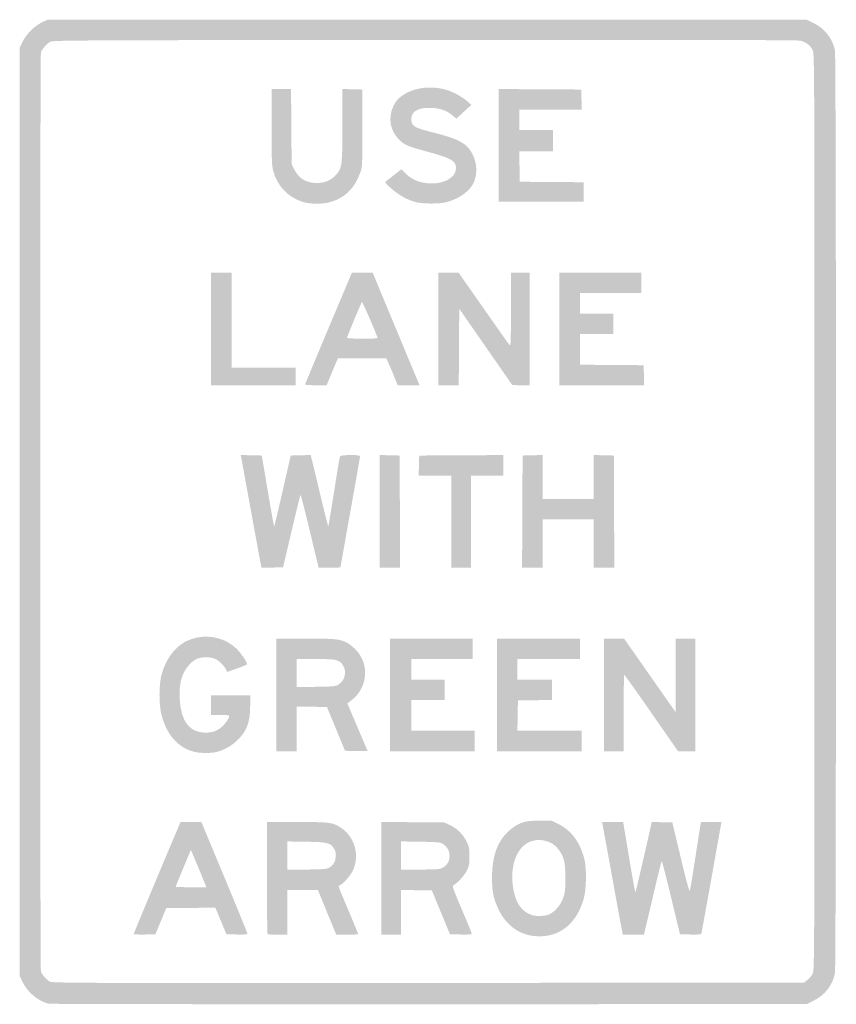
# Model space of a CAD drawing. Header units: inches. Extents: x -14.9 to 14.9, y -18 to 18.
import ezdxf

# ---------------------------------------------------------------- set-up
doc = ezdxf.new("R2010")
doc.units = ezdxf.units.IN
doc.header["$MEASUREMENT"] = 0

msp = doc.modelspace()

# ---------------------------------------------------------------- hatches: boundary and pattern name
h = msp.add_hatch(color=7)
edge = h.paths.add_edge_path()
edge.add_spline(control_points=[(-13.849, -17.968), (-14.225, -17.877), (-14.614, -17.554), (-14.794, -17.185)], knot_values=[0, 0, 0, 0, 1, 1, 1, 1], degree=3, periodic=0)
edge.add_line((-14.794, -17.185), (-14.904, -16.962))
edge.add_line((-14.904, -16.962), (-14.904, 0))
edge.add_line((-14.904, 0), (-14.904, 16.962))
edge.add_line((-14.904, 16.962), (-14.794, 17.185))
edge.add_spline(control_points=[(-14.794, 17.185), (-14.659, 17.461), (-14.354, 17.762), (-14.079, 17.891)], knot_values=[0, 0, 0, 0, 1, 1, 1, 1], degree=3, periodic=0)
edge.add_line((-14.079, 17.891), (-13.883, 17.983))
edge.add_line((-13.883, 17.983), (-0.015, 17.983))
edge.add_line((-0.015, 17.983), (13.852, 17.983))
edge.add_line((13.852, 17.983), (14.112, 17.855))
edge.add_spline(control_points=[(14.112, 17.855), (14.521, 17.652), (14.804, 17.285), (14.886, 16.847), (14.934, 16.592), (14.934, -16.592), (14.886, -16.847), (14.804, -17.285), (14.521, -17.652), (14.112, -17.855)], knot_values=[0, 0, 0, 0, 1, 1, 1, 2, 2, 2, 3, 3, 3, 3], degree=3, periodic=0)
edge.add_line((14.112, -17.855), (13.852, -17.983))
edge.add_line((13.852, -17.983), (0.053, -17.988))
edge.add_spline(control_points=[(0.053, -17.988), (-7.537, -17.991), (-13.793, -17.982), (-13.849, -17.968)], knot_values=[0, 0, 0, 0, 1, 1, 1, 1], degree=3, periodic=0)
edge = h.paths.add_edge_path(flags=0)
edge.add_spline(control_points=[(13.881, -17.102), (13.951, -17.048), (14.038, -16.941), (14.073, -16.864), (14.135, -16.728), (14.137, -16.261), (14.137, 0), (14.137, 16.261), (14.135, 16.728), (14.073, 16.864), (13.992, 17.043), (13.822, 17.172), (13.609, 17.217), (13.492, 17.242), (9.248, 17.25), (-0.119, 17.244), (-12.803, 17.235), (-13.685, 17.231), (-13.784, 17.177), (-13.92, 17.102), (-14.096, 16.902), (-14.129, 16.783), (-14.163, 16.663), (-14.163, -16.661), (-14.129, -16.781), (-14.097, -16.897), (-13.949, -17.073), (-13.816, -17.154), (-13.716, -17.215), (-13.31, -17.217), (0.02, -17.209)], knot_values=[0, 0, 0, 0, 1, 1, 1, 2, 2, 2, 3, 3, 3, 4, 4, 4, 5, 5, 5, 6, 6, 6, 7, 7, 7, 8, 8, 8, 9, 9, 9, 10, 10, 10, 10], degree=3, periodic=0)
edge.add_line((0.02, -17.209), (13.752, -17.2))
edge.add_line((13.752, -17.2), (13.881, -17.102))
h = msp.add_hatch(color=7)
edge = h.paths.add_edge_path()
edge.add_spline(control_points=[(-0.422, 11.317), (-0.689, 11.389), (-0.883, 11.481), (-1.118, 11.651), (-1.329, 11.802), (-1.573, 12.034), (-1.546, 12.057), (-1.538, 12.064), (-1.402, 12.17), (-1.245, 12.294)], knot_values=[0, 0, 0, 0, 1, 1, 1, 2, 2, 2, 3, 3, 3, 3], degree=3, periodic=0)
edge.add_line((-1.245, 12.294), (-0.959, 12.518))
edge.add_line((-0.959, 12.518), (-0.805, 12.366))
edge.add_spline(control_points=[(-0.805, 12.366), (-0.608, 12.171), (-0.366, 12.055), (-0.074, 12.014), (0.52, 11.931), (1.038, 12.184), (1.038, 12.556), (1.038, 12.825), (0.878, 12.919), (0.031, 13.15), (-0.714, 13.354), (-0.805, 13.39), (-0.988, 13.551), (-1.371, 13.888), (-1.467, 14.395), (-1.235, 14.86), (-0.969, 15.391), (-0.12, 15.645), (0.664, 15.426), (0.912, 15.357), (1.257, 15.171), (1.446, 15.005)], knot_values=[0, 0, 0, 0, 1, 1, 1, 2, 2, 2, 3, 3, 3, 4, 4, 4, 5, 5, 5, 6, 6, 6, 7, 7, 7, 7], degree=3, periodic=0)
edge.add_line((1.446, 15.005), (1.599, 14.871))
edge.add_line((1.599, 14.871), (1.327, 14.62))
edge.add_line((1.327, 14.62), (1.055, 14.368))
edge.add_line((1.055, 14.368), (0.916, 14.482))
edge.add_spline(control_points=[(0.916, 14.482), (0.7, 14.659), (0.484, 14.74), (0.173, 14.759), (-0.325, 14.789), (-0.595, 14.646), (-0.595, 14.351), (-0.595, 14.103), (-0.493, 14.037), (0.122, 13.883), (1.093, 13.641), (1.395, 13.489), (1.606, 13.137), (1.805, 12.805), (1.836, 12.342), (1.681, 12.021), (1.527, 11.704), (1.143, 11.432), (0.682, 11.315), (0.425, 11.249), (-0.175, 11.25), (-0.422, 11.317)], knot_values=[0, 0, 0, 0, 1, 1, 1, 2, 2, 2, 3, 3, 3, 4, 4, 4, 5, 5, 5, 6, 6, 6, 7, 7, 7, 7], degree=3, periodic=0)
h = msp.add_hatch(color=7)
edge = h.paths.add_edge_path()
edge.add_spline(control_points=[(-4.614, 11.344), (-5.126, 11.524), (-5.49, 11.917), (-5.637, 12.449), (-5.693, 12.65), (-5.699, 12.821), (-5.699, 14.061)], knot_values=[0, 0, 0, 0, 1, 1, 1, 2, 2, 2, 2], degree=3, periodic=0)
edge.add_line((-5.699, 14.061), (-5.699, 15.448))
edge.add_line((-5.699, 15.448), (-5.344, 15.448))
edge.add_line((-5.344, 15.448), (-4.989, 15.448))
edge.add_line((-4.989, 15.448), (-4.978, 14.078))
edge.add_line((-4.978, 14.078), (-4.968, 12.709))
edge.add_line((-4.968, 12.709), (-4.872, 12.514))
edge.add_spline(control_points=[(-4.872, 12.514), (-4.697, 12.158), (-4.387, 11.989), (-3.962, 12.019), (-3.692, 12.039), (-3.484, 12.143), (-3.319, 12.343), (-3.124, 12.579), (-3.113, 12.67), (-3.113, 14.128)], knot_values=[0, 0, 0, 0, 1, 1, 1, 2, 2, 2, 3, 3, 3, 3], degree=3, periodic=0)
edge.add_line((-3.113, 14.128), (-3.113, 15.45))
edge.add_line((-3.113, 15.45), (-2.748, 15.441))
edge.add_line((-2.748, 15.441), (-2.382, 15.431))
edge.add_line((-2.382, 15.431), (-2.382, 14.019))
edge.add_spline(control_points=[(-2.382, 14.019), (-2.383, 12.629), (-2.384, 12.603), (-2.462, 12.387), (-2.66, 11.835), (-3.007, 11.487), (-3.517, 11.33), (-3.832, 11.232), (-4.316, 11.238), (-4.614, 11.344)], knot_values=[0, 0, 0, 0, 1, 1, 1, 2, 2, 2, 3, 3, 3, 3], degree=3, periodic=0)
for points in [[(2.603, 13.39), (2.603, 15.449), (4.109, 15.44), (5.614, 15.431), (5.624, 15.065), (5.634, 14.699), (4.493, 14.699), (3.352, 14.699), (3.352, 14.325), (3.352, 13.951), (3.964, 13.951), (4.577, 13.951), (4.577, 13.56), (4.577, 13.168), (3.963, 13.168), (3.35, 13.168), (3.359, 12.615), (3.369, 12.062), (4.534, 12.053), (5.699, 12.044), (5.699, 11.688), (5.699, 11.331), (4.151, 11.331), (2.603, 11.331), (2.603, 13.39)], [(-7.911, 6.686), (-7.911, 8.745), (-7.537, 8.745), (-7.163, 8.745), (-7.163, 7.009), (-7.163, 5.274), (-5.989, 5.274), (-4.815, 5.274), (-4.815, 4.951), (-4.815, 4.628), (-6.363, 4.628), (-7.911, 4.628), (-7.911, 6.686)], [(4.815, 6.686), (4.815, 8.745), (6.312, 8.745), (7.809, 8.745), (7.809, 8.371), (7.809, 7.996), (6.686, 7.996), (5.563, 7.996), (5.563, 7.622), (5.563, 7.248), (6.176, 7.248), (6.788, 7.248), (6.788, 6.873), (6.788, 6.499), (6.176, 6.499), (5.563, 6.499), (5.563, 5.938), (5.563, 5.377), (6.729, 5.368), (7.894, 5.359), (7.904, 4.993), (7.913, 4.628), (6.364, 4.628), (4.815, 4.628), (4.815, 6.686)], [(-1.752, 0.018), (-1.752, 2.078), (-1.387, 2.068), (-1.021, 2.059), (-1.012, 0.009), (-1.003, -2.042), (-1.378, -2.042), (-1.752, -2.042), (-1.752, 0.018)], [(0.868, -0.357), (0.868, 1.327), (0.271, 1.327), (-0.326, 1.327), (-0.316, 1.693), (-0.306, 2.059), (1.233, 2.067), (2.773, 2.076), (2.773, 1.702), (2.773, 1.327), (2.178, 1.327), (1.582, 1.327), (1.582, -0.357), (1.582, -2.042), (1.225, -2.042), (0.868, -2.042), (0.868, -0.357)], [(3.462, 0.009), (3.471, 2.059), (3.836, 2.068), (4.202, 2.078), (4.202, 1.277), (4.202, 0.476), (5.138, 0.476), (6.074, 0.476), (6.074, 1.277), (6.074, 2.078), (6.44, 2.068), (6.805, 2.059), (6.814, 0.009), (6.823, -2.042), (6.448, -2.042), (6.074, -2.042), (6.074, -1.157), (6.074, -0.272), (5.138, -0.272), (4.202, -0.272), (4.202, -1.157), (4.202, -2.042), (3.828, -2.042), (3.453, -2.042), (3.462, 0.009)], [(-1.378, -6.686), (-1.378, -4.628), (0.136, -4.628), (1.65, -4.628), (1.65, -5.002), (1.65, -5.376), (0.527, -5.376), (-0.595, -5.376), (-0.595, -5.75), (-0.595, -6.125), (0.017, -6.125), (0.629, -6.125), (0.629, -6.499), (0.629, -6.873), (0.017, -6.873), (-0.595, -6.873), (-0.595, -7.435), (-0.595, -7.996), (0.561, -7.996), (1.718, -7.996), (1.718, -8.371), (1.718, -8.745), (0.17, -8.745), (-1.378, -8.745), (-1.378, -6.686)], [(2.535, -6.686), (2.535, -4.628), (4.049, -4.628), (5.563, -4.628), (5.563, -5.002), (5.563, -5.376), (4.423, -5.376), (3.284, -5.376), (3.284, -5.75), (3.284, -6.125), (3.913, -6.125), (4.543, -6.125), (4.543, -6.498), (4.543, -6.872), (3.922, -6.881), (3.301, -6.89), (3.291, -7.443), (3.282, -7.996), (4.457, -7.996), (5.631, -7.996), (5.631, -8.371), (5.631, -8.745), (4.083, -8.745), (2.535, -8.745), (2.535, -6.686)]]:
    msp.add_hatch(color=7).paths.add_polyline_path(points)
h = msp.add_hatch(color=7)
edge = h.paths.add_edge_path()
edge.add_spline(control_points=[(-4.475, 4.653), (-4.475, 4.667), (-4.09, 5.594), (-3.62, 6.712)], knot_values=[0, 0, 0, 0, 1, 1, 1, 1], degree=3, periodic=0)
edge.add_line((-3.62, 6.712), (-2.764, 8.745))
edge.add_line((-2.764, 8.745), (-2.386, 8.744))
edge.add_line((-2.386, 8.744), (-2.008, 8.743))
edge.add_line((-2.008, 8.743), (-1.276, 6.985))
edge.add_spline(control_points=[(-1.276, 6.985), (-0.874, 6.018), (-0.488, 5.092), (-0.419, 4.927)], knot_values=[0, 0, 0, 0, 1, 1, 1, 1], degree=3, periodic=0)
edge.add_line((-0.419, 4.927), (-0.294, 4.628))
edge.add_line((-0.294, 4.628), (-0.693, 4.628))
edge.add_line((-0.693, 4.628), (-1.092, 4.628))
edge.add_line((-1.092, 4.628), (-1.241, 4.993))
edge.add_spline(control_points=[(-1.241, 4.993), (-1.322, 5.195), (-1.418, 5.417), (-1.452, 5.487)], knot_values=[0, 0, 0, 0, 1, 1, 1, 1], degree=3, periodic=0)
edge.add_line((-1.452, 5.487), (-1.516, 5.614))
edge.add_line((-1.516, 5.614), (-2.396, 5.614))
edge.add_line((-2.396, 5.614), (-3.277, 5.614))
edge.add_line((-3.277, 5.614), (-3.43, 5.249))
edge.add_spline(control_points=[(-3.43, 5.249), (-3.514, 5.047), (-3.606, 4.825), (-3.636, 4.755)], knot_values=[0, 0, 0, 0, 1, 1, 1, 1], degree=3, periodic=0)
edge.add_line((-3.636, 4.755), (-3.688, 4.628))
edge.add_line((-3.688, 4.628), (-4.081, 4.628))
edge.add_spline(control_points=[(-4.081, 4.628), (-4.298, 4.628), (-4.475, 4.639), (-4.475, 4.653)], knot_values=[0, 0, 0, 0, 1, 1, 1, 1], degree=3, periodic=0)
edge = h.paths.add_edge_path(flags=0)
edge.add_spline(control_points=[(-1.829, 6.371), (-2.014, 6.851), (-2.382, 7.686), (-2.401, 7.666), (-2.432, 7.633), (-2.943, 6.4), (-2.943, 6.359), (-2.943, 6.342), (-2.689, 6.329), (-2.378, 6.329), (-1.94, 6.329), (-1.817, 6.338), (-1.829, 6.371)], knot_values=[0, 0, 0, 0, 1, 1, 1, 2, 2, 2, 3, 3, 3, 4, 4, 4, 4], degree=3, periodic=0)
h = msp.add_hatch(color=7)
edge = h.paths.add_edge_path()
edge.add_line((0.391, 6.686), (0.391, 8.745))
edge.add_line((0.391, 8.745), (0.761, 8.745))
edge.add_line((0.761, 8.745), (1.13, 8.745))
edge.add_line((1.13, 8.745), (2.023, 7.469))
edge.add_spline(control_points=[(2.023, 7.469), (2.514, 6.767), (2.944, 6.158), (2.979, 6.116), (3.042, 6.041), (3.043, 6.066), (3.044, 7.392)], knot_values=[0, 0, 0, 0, 1, 1, 1, 2, 2, 2, 2], degree=3, periodic=0)
edge.add_line((3.044, 7.392), (3.045, 8.745))
edge.add_line((3.045, 8.745), (3.386, 8.745))
edge.add_line((3.386, 8.745), (3.726, 8.745))
edge.add_line((3.726, 8.745), (3.726, 6.686))
edge.add_line((3.726, 6.686), (3.726, 4.628))
edge.add_line((3.726, 4.628), (3.411, 4.629))
edge.add_line((3.411, 4.629), (3.096, 4.631))
edge.add_line((3.096, 4.631), (2.127, 6.026))
edge.add_line((2.127, 6.026), (1.157, 7.421))
edge.add_line((1.157, 7.421), (1.148, 6.024))
edge.add_line((1.148, 6.024), (1.139, 4.628))
edge.add_line((1.139, 4.628), (0.765, 4.628))
edge.add_line((0.765, 4.628), (0.391, 4.628))
edge.add_line((0.391, 4.628), (0.391, 6.686))
h = msp.add_hatch(color=7)
edge = h.paths.add_edge_path()
edge.add_spline(control_points=[(-6.104, -1.864), (-6.124, -1.765), (-6.286, -0.88), (-6.465, 0.102), (-6.644, 1.085), (-6.798, 1.931), (-6.809, 1.983)], knot_values=[0, 0, 0, 0, 1, 1, 1, 2, 2, 2, 2], degree=3, periodic=0)
edge.add_line((-6.809, 1.983), (-6.828, 2.078))
edge.add_line((-6.828, 2.078), (-6.442, 2.068))
edge.add_line((-6.442, 2.068), (-6.057, 2.059))
edge.add_line((-6.057, 2.059), (-5.838, 0.757))
edge.add_spline(control_points=[(-5.838, 0.757), (-5.718, 0.041), (-5.613, -0.537), (-5.604, -0.528), (-5.595, -0.52), (-5.456, 0.066), (-5.294, 0.773)], knot_values=[0, 0, 0, 0, 1, 1, 1, 2, 2, 2, 2], degree=3, periodic=0)
edge.add_line((-5.294, 0.773), (-5.001, 2.059))
edge.add_line((-5.001, 2.059), (-4.637, 2.068))
edge.add_line((-4.637, 2.068), (-4.274, 2.078))
edge.add_line((-4.274, 2.078), (-4.243, 1.966))
edge.add_spline(control_points=[(-4.243, 1.966), (-4.226, 1.905), (-4.084, 1.316), (-3.928, 0.657), (-3.771, -0.002), (-3.636, -0.534), (-3.629, -0.526), (-3.621, -0.519), (-3.526, 0.048), (-3.418, 0.733), (-3.309, 1.418), (-3.212, 2.001), (-3.202, 2.027), (-3.177, 2.092), (-2.467, 2.099), (-2.467, 2.034), (-2.467, 2.012), (-2.628, 1.095), (-2.824, -0.002), (-3.021, -1.099), (-3.181, -2.007), (-3.181, -2.019), (-3.181, -2.031), (-3.361, -2.041), (-3.581, -2.041)], knot_values=[0, 0, 0, 0, 1, 1, 1, 2, 2, 2, 3, 3, 3, 4, 4, 4, 5, 5, 5, 6, 6, 6, 7, 7, 7, 8, 8, 8, 8], degree=3, periodic=0)
edge.add_line((-3.581, -2.041), (-3.981, -2.041))
edge.add_line((-3.981, -2.041), (-4.303, -0.699))
edge.add_spline(control_points=[(-4.303, -0.699), (-4.48, 0.04), (-4.633, 0.636), (-4.643, 0.626), (-4.653, 0.615), (-4.801, 0.015), (-4.971, -0.709)], knot_values=[0, 0, 0, 0, 1, 1, 1, 2, 2, 2, 2], degree=3, periodic=0)
edge.add_line((-4.971, -0.709), (-5.281, -2.025))
edge.add_line((-5.281, -2.025), (-5.675, -2.034))
edge.add_line((-5.675, -2.034), (-6.068, -2.044))
edge.add_line((-6.068, -2.044), (-6.104, -1.864))
h = msp.add_hatch(color=7)
edge = h.paths.add_edge_path()
edge.add_spline(control_points=[(-8.554, -8.759), (-9.123, -8.606), (-9.527, -8.145), (-9.719, -7.429), (-9.821, -7.051), (-9.821, -6.322), (-9.72, -5.944), (-9.577, -5.413), (-9.256, -4.961), (-8.877, -4.756), (-8.269, -4.428), (-7.51, -4.516), (-7.01, -4.973), (-6.81, -5.156), (-6.557, -5.534), (-6.606, -5.579), (-6.622, -5.594), (-6.79, -5.66), (-6.98, -5.727)], knot_values=[0, 0, 0, 0, 1, 1, 1, 2, 2, 2, 3, 3, 3, 4, 4, 4, 5, 5, 5, 6, 6, 6, 6], degree=3, periodic=0)
edge.add_line((-6.98, -5.727), (-7.324, -5.848))
edge.add_line((-7.324, -5.848), (-7.36, -5.769))
edge.add_spline(control_points=[(-7.36, -5.769), (-7.423, -5.629), (-7.618, -5.435), (-7.758, -5.372), (-7.938, -5.29), (-8.259, -5.29), (-8.439, -5.372), (-8.513, -5.406), (-8.631, -5.497), (-8.701, -5.573), (-8.976, -5.879), (-9.085, -6.254), (-9.058, -6.805), (-9.016, -7.647), (-8.703, -8.064), (-8.113, -8.064), (-7.844, -8.064), (-7.688, -8.006), (-7.5, -7.836), (-7.359, -7.709), (-7.216, -7.477), (-7.255, -7.439), (-7.266, -7.427), (-7.419, -7.418), (-7.594, -7.418)], knot_values=[0, 0, 0, 0, 1, 1, 1, 2, 2, 2, 3, 3, 3, 4, 4, 4, 5, 5, 5, 6, 6, 6, 7, 7, 7, 8, 8, 8, 8], degree=3, periodic=0)
edge.add_line((-7.594, -7.418), (-7.911, -7.418))
edge.add_line((-7.911, -7.418), (-7.911, -7.06))
edge.add_line((-7.911, -7.06), (-7.911, -6.703))
edge.add_line((-7.911, -6.703), (-7.197, -6.703))
edge.add_line((-7.197, -6.703), (-6.482, -6.703))
edge.add_line((-6.482, -6.703), (-6.482, -7.091))
edge.add_spline(control_points=[(-6.482, -7.091), (-6.482, -7.689), (-6.609, -8.021), (-6.966, -8.359), (-7.169, -8.551), (-7.428, -8.696), (-7.69, -8.767), (-7.91, -8.825), (-8.321, -8.822), (-8.554, -8.759)], knot_values=[0, 0, 0, 0, 1, 1, 1, 2, 2, 2, 3, 3, 3, 3], degree=3, periodic=0)
h = msp.add_hatch(color=7)
edge = h.paths.add_edge_path()
edge.add_line((-5.529, -6.686), (-5.529, -4.628))
edge.add_line((-5.529, -4.628), (-4.466, -4.628))
edge.add_spline(control_points=[(-4.466, -4.628), (-3.319, -4.628), (-3.179, -4.645), (-2.896, -4.811), (-2.814, -4.859), (-2.677, -4.976), (-2.592, -5.071), (-2.104, -5.614), (-2.205, -6.467), (-2.809, -6.905)], knot_values=[0, 0, 0, 0, 1, 1, 1, 2, 2, 2, 3, 3, 3, 3], degree=3, periodic=0)
edge.add_line((-2.809, -6.905), (-2.933, -6.995))
edge.add_line((-2.933, -6.995), (-2.564, -7.861))
edge.add_spline(control_points=[(-2.564, -7.861), (-2.361, -8.338), (-2.195, -8.732), (-2.195, -8.737), (-2.195, -8.743), (-2.38, -8.743), (-2.606, -8.737)], knot_values=[0, 0, 0, 0, 1, 1, 1, 2, 2, 2, 2], degree=3, periodic=0)
edge.add_line((-2.606, -8.737), (-3.017, -8.728))
edge.add_line((-3.017, -8.728), (-3.347, -7.928))
edge.add_line((-3.347, -7.928), (-3.676, -7.129))
edge.add_line((-3.676, -7.129), (-4.228, -7.119))
edge.add_line((-4.228, -7.119), (-4.781, -7.11))
edge.add_line((-4.781, -7.11), (-4.781, -7.927))
edge.add_line((-4.781, -7.927), (-4.781, -8.745))
edge.add_line((-4.781, -8.745), (-5.155, -8.745))
edge.add_line((-5.155, -8.745), (-5.529, -8.745))
edge.add_line((-5.529, -8.745), (-5.529, -6.686))
edge = h.paths.add_edge_path(flags=0)
edge.add_spline(control_points=[(-3.245, -6.303), (-3.012, -6.158), (-2.942, -5.804), (-3.102, -5.588), (-3.246, -5.396), (-3.339, -5.376), (-4.091, -5.376)], knot_values=[0, 0, 0, 0, 1, 1, 1, 2, 2, 2, 2], degree=3, periodic=0)
edge.add_line((-4.091, -5.376), (-4.781, -5.376))
edge.add_line((-4.781, -5.376), (-4.781, -5.889))
edge.add_line((-4.781, -5.889), (-4.781, -6.402))
edge.add_line((-4.781, -6.402), (-4.075, -6.391))
edge.add_spline(control_points=[(-4.075, -6.391), (-3.41, -6.381), (-3.361, -6.375), (-3.245, -6.303)], knot_values=[0, 0, 0, 0, 1, 1, 1, 1], degree=3, periodic=0)
h = msp.add_hatch(color=7)
edge = h.paths.add_edge_path()
edge.add_line((6.448, -6.686), (6.448, -4.628))
edge.add_line((6.448, -4.628), (6.814, -4.628))
edge.add_line((6.814, -4.628), (7.18, -4.629))
edge.add_line((7.18, -4.629), (8.124, -5.977))
edge.add_line((8.124, -5.977), (9.068, -7.324))
edge.add_line((9.068, -7.324), (9.068, -5.976))
edge.add_line((9.068, -5.976), (9.068, -4.628))
edge.add_line((9.068, -4.628), (9.425, -4.628))
edge.add_line((9.425, -4.628), (9.783, -4.628))
edge.add_line((9.783, -4.628), (9.783, -6.686))
edge.add_line((9.783, -6.686), (9.783, -8.745))
edge.add_line((9.783, -8.745), (9.467, -8.745))
edge.add_line((9.467, -8.745), (9.151, -8.745))
edge.add_line((9.151, -8.745), (8.182, -7.351))
edge.add_spline(control_points=[(8.182, -7.351), (7.65, -6.584), (7.202, -5.956), (7.188, -5.956), (7.174, -5.955), (7.163, -6.582), (7.163, -7.35)], knot_values=[0, 0, 0, 0, 1, 1, 1, 2, 2, 2, 2], degree=3, periodic=0)
edge.add_line((7.163, -7.35), (7.163, -8.745))
edge.add_line((7.163, -8.745), (6.805, -8.745))
edge.add_line((6.805, -8.745), (6.448, -8.745))
edge.add_line((6.448, -8.745), (6.448, -6.686))
h = msp.add_hatch(color=7)
edge = h.paths.add_edge_path()
edge.add_spline(control_points=[(-10.735, -15.418), (-10.735, -15.392), (-9.473, -12.371), (-9.102, -11.509)], knot_values=[0, 0, 0, 0, 1, 1, 1, 1], degree=3, periodic=0)
edge.add_line((-9.102, -11.509), (-9.026, -11.331))
edge.add_line((-9.026, -11.331), (-8.646, -11.331))
edge.add_line((-8.646, -11.331), (-8.265, -11.331))
edge.add_line((-8.265, -11.331), (-7.425, -13.348))
edge.add_spline(control_points=[(-7.425, -13.348), (-6.962, -14.458), (-6.584, -15.385), (-6.584, -15.408), (-6.584, -15.44), (-6.681, -15.448), (-6.967, -15.441)], knot_values=[0, 0, 0, 0, 1, 1, 1, 2, 2, 2, 2], degree=3, periodic=0)
edge.add_line((-6.967, -15.441), (-7.349, -15.431))
edge.add_line((-7.349, -15.431), (-7.552, -14.946))
edge.add_line((-7.552, -14.946), (-7.756, -14.46))
edge.add_line((-7.756, -14.46), (-8.653, -14.469))
edge.add_line((-8.653, -14.469), (-9.549, -14.478))
edge.add_line((-9.549, -14.478), (-9.747, -14.955))
edge.add_line((-9.747, -14.955), (-9.945, -15.431))
edge.add_line((-9.945, -15.431), (-10.34, -15.441))
edge.add_spline(control_points=[(-10.34, -15.441), (-10.577, -15.446), (-10.735, -15.437), (-10.735, -15.418)], knot_values=[0, 0, 0, 0, 1, 1, 1, 1], degree=3, periodic=0)
edge = h.paths.add_edge_path(flags=0)
edge.add_spline(control_points=[(-8.112, -13.636), (-8.139, -13.567), (-8.48, -12.746), (-8.601, -12.46)], knot_values=[0, 0, 0, 0, 1, 1, 1, 1], degree=3, periodic=0)
edge.add_line((-8.601, -12.46), (-8.649, -12.347))
edge.add_line((-8.649, -12.347), (-8.926, -13.012))
edge.add_spline(control_points=[(-8.926, -13.012), (-9.079, -13.378), (-9.204, -13.686), (-9.204, -13.695), (-9.204, -13.705), (-8.952, -13.713), (-8.644, -13.713)], knot_values=[0, 0, 0, 0, 1, 1, 1, 2, 2, 2, 2], degree=3, periodic=0)
edge.add_line((-8.644, -13.713), (-8.083, -13.713))
edge.add_line((-8.083, -13.713), (-8.112, -13.636))
h = msp.add_hatch(color=7)
edge = h.paths.add_edge_path()
edge.add_spline(control_points=[(-5.847, -15.425), (-5.859, -15.413), (-5.87, -14.486), (-5.87, -13.367)], knot_values=[0, 0, 0, 0, 1, 1, 1, 1], degree=3, periodic=0)
edge.add_line((-5.87, -13.367), (-5.87, -11.331))
edge.add_line((-5.87, -11.331), (-4.77, -11.331))
edge.add_spline(control_points=[(-4.77, -11.331), (-3.553, -11.331), (-3.459, -11.343), (-3.16, -11.544), (-2.65, -11.887), (-2.468, -12.571), (-2.74, -13.123), (-2.834, -13.316), (-3.137, -13.645), (-3.219, -13.645), (-3.236, -13.645), (-3.25, -13.662), (-3.25, -13.683), (-3.25, -13.704), (-3.089, -14.098), (-2.892, -14.56), (-2.696, -15.022), (-2.535, -15.411), (-2.535, -15.424), (-2.535, -15.437), (-2.716, -15.448), (-2.936, -15.448)], knot_values=[0, 0, 0, 0, 1, 1, 1, 2, 2, 2, 3, 3, 3, 4, 4, 4, 5, 5, 5, 6, 6, 6, 7, 7, 7, 7], degree=3, periodic=0)
edge.add_line((-2.936, -15.448), (-3.338, -15.448))
edge.add_line((-3.338, -15.448), (-3.673, -14.631))
edge.add_line((-3.673, -14.631), (-4.008, -13.815))
edge.add_line((-4.008, -13.815), (-4.564, -13.815))
edge.add_line((-4.564, -13.815), (-5.121, -13.815))
edge.add_line((-5.121, -13.815), (-5.121, -14.631))
edge.add_line((-5.121, -14.631), (-5.121, -15.448))
edge.add_line((-5.121, -15.448), (-5.473, -15.448))
edge.add_spline(control_points=[(-5.473, -15.448), (-5.666, -15.448), (-5.834, -15.438), (-5.847, -15.425)], knot_values=[0, 0, 0, 0, 1, 1, 1, 1], degree=3, periodic=0)
edge = h.paths.add_edge_path(flags=0)
edge.add_spline(control_points=[(-3.648, -13.02), (-3.463, -12.941), (-3.376, -12.817), (-3.359, -12.609), (-3.347, -12.461), (-3.358, -12.4), (-3.416, -12.306), (-3.55, -12.09), (-3.656, -12.064), (-4.432, -12.051)], knot_values=[0, 0, 0, 0, 1, 1, 1, 2, 2, 2, 3, 3, 3, 3], degree=3, periodic=0)
edge.add_line((-4.432, -12.051), (-5.121, -12.04))
edge.add_line((-5.121, -12.04), (-5.121, -12.553))
edge.add_line((-5.121, -12.553), (-5.121, -13.066))
edge.add_line((-5.121, -13.066), (-4.439, -13.066))
edge.add_spline(control_points=[(-4.439, -13.066), (-3.938, -13.066), (-3.729, -13.054), (-3.648, -13.02)], knot_values=[0, 0, 0, 0, 1, 1, 1, 1], degree=3, periodic=0)
h = msp.add_hatch(color=7)
edge = h.paths.add_edge_path()
edge.add_line((-1.684, -13.388), (-1.684, -11.328))
edge.add_line((-1.684, -11.328), (-0.536, -11.338))
edge.add_line((-0.536, -11.338), (0.612, -11.348))
edge.add_line((0.612, -11.348), (0.825, -11.446))
edge.add_spline(control_points=[(0.825, -11.446), (1.081, -11.564), (1.312, -11.8), (1.44, -12.072), (1.519, -12.241), (1.531, -12.309), (1.53, -12.59), (1.529, -12.877), (1.518, -12.935), (1.431, -13.11), (1.339, -13.293), (1.105, -13.55), (0.954, -13.635), (0.892, -13.67), (0.908, -13.718), (1.252, -14.526), (1.453, -14.997), (1.616, -15.397), (1.616, -15.416), (1.616, -15.438), (1.47, -15.447), (1.216, -15.441)], knot_values=[0, 0, 0, 0, 1, 1, 1, 2, 2, 2, 3, 3, 3, 4, 4, 4, 5, 5, 5, 6, 6, 6, 7, 7, 7, 7], degree=3, periodic=0)
edge.add_line((1.216, -15.441), (0.817, -15.431))
edge.add_line((0.817, -15.431), (0.487, -14.631))
edge.add_line((0.487, -14.631), (0.157, -13.832))
edge.add_line((0.157, -13.832), (-0.406, -13.822))
edge.add_line((-0.406, -13.822), (-0.97, -13.813))
edge.add_line((-0.97, -13.813), (-0.97, -14.631))
edge.add_line((-0.97, -14.631), (-0.97, -15.448))
edge.add_line((-0.97, -15.448), (-1.327, -15.448))
edge.add_line((-1.327, -15.448), (-1.684, -15.448))
edge.add_line((-1.684, -15.448), (-1.684, -13.388))
edge = h.paths.add_edge_path(flags=0)
edge.add_spline(control_points=[(0.554, -13.001), (0.889, -12.83), (0.892, -12.327), (0.56, -12.132), (0.454, -12.069), (0.373, -12.061), (-0.264, -12.051)], knot_values=[0, 0, 0, 0, 1, 1, 1, 2, 2, 2, 2], degree=3, periodic=0)
edge.add_line((-0.264, -12.051), (-0.97, -12.039))
edge.add_line((-0.97, -12.039), (-0.97, -12.553))
edge.add_line((-0.97, -12.553), (-0.97, -13.066))
edge.add_line((-0.97, -13.066), (-0.271, -13.066))
edge.add_spline(control_points=[(-0.271, -13.066), (0.35, -13.066), (0.442, -13.059), (0.554, -13.001)], knot_values=[0, 0, 0, 0, 1, 1, 1, 1], degree=3, periodic=0)
h = msp.add_hatch(color=7)
edge = h.paths.add_edge_path()
edge.add_spline(control_points=[(3.764, -15.478), (3.282, -15.398), (2.841, -15.044), (2.605, -14.551), (2.403, -14.125), (2.351, -13.875), (2.354, -13.338), (2.36, -12.504), (2.594, -11.931), (3.076, -11.568), (3.386, -11.335), (3.576, -11.281), (4.085, -11.28)], knot_values=[0, 0, 0, 0, 1, 1, 1, 2, 2, 2, 3, 3, 3, 4, 4, 4, 4], degree=3, periodic=0)
edge.add_line((4.085, -11.28), (4.529, -11.28))
edge.add_line((4.529, -11.28), (4.785, -11.406))
edge.add_spline(control_points=[(4.785, -11.406), (5.241, -11.631), (5.562, -12.06), (5.723, -12.658), (5.816, -13.001), (5.806, -13.779), (5.705, -14.136), (5.42, -15.138), (4.703, -15.634), (3.764, -15.478)], knot_values=[0, 0, 0, 0, 1, 1, 1, 2, 2, 2, 3, 3, 3, 3], degree=3, periodic=0)
edge = h.paths.add_edge_path(flags=0)
edge.add_spline(control_points=[(4.385, -14.726), (4.609, -14.66), (4.855, -14.391), (4.954, -14.103), (5.027, -13.892), (5.036, -13.809), (5.034, -13.355), (5.033, -12.785), (4.983, -12.591), (4.769, -12.31), (4.53, -11.997), (4.038, -11.894), (3.674, -12.081), (3.25, -12.3), (3.024, -12.927), (3.112, -13.646), (3.186, -14.258), (3.418, -14.611), (3.828, -14.736), (3.961, -14.776), (4.232, -14.772), (4.385, -14.726)], knot_values=[0, 0, 0, 0, 1, 1, 1, 2, 2, 2, 3, 3, 3, 4, 4, 4, 5, 5, 5, 6, 6, 6, 7, 7, 7, 7], degree=3, periodic=0)
h = msp.add_hatch(color=7)
edge = h.paths.add_edge_path()
edge.add_spline(control_points=[(7.098, -15.269), (7.078, -15.171), (6.916, -14.287), (6.737, -13.304), (6.559, -12.322), (6.404, -11.476), (6.394, -11.424)], knot_values=[0, 0, 0, 0, 1, 1, 1, 2, 2, 2, 2], degree=3, periodic=0)
edge.add_line((6.394, -11.424), (6.375, -11.331))
edge.add_line((6.375, -11.331), (6.761, -11.331))
edge.add_line((6.761, -11.331), (7.147, -11.331))
edge.add_line((7.147, -11.331), (7.258, -12.003))
edge.add_spline(control_points=[(7.258, -12.003), (7.457, -13.215), (7.582, -13.917), (7.596, -13.903), (7.606, -13.893), (8.073, -11.876), (8.166, -11.44)], knot_values=[0, 0, 0, 0, 1, 1, 1, 2, 2, 2, 2], degree=3, periodic=0)
edge.add_line((8.166, -11.44), (8.189, -11.329))
edge.add_line((8.189, -11.329), (8.566, -11.338))
edge.add_line((8.566, -11.338), (8.943, -11.348))
edge.add_line((8.943, -11.348), (9.251, -12.636))
edge.add_spline(control_points=[(9.251, -12.636), (9.472, -13.561), (9.566, -13.902), (9.584, -13.844), (9.597, -13.8), (9.686, -13.258), (9.782, -12.641), (9.877, -12.023), (9.963, -11.476), (9.973, -11.424)], knot_values=[0, 0, 0, 0, 1, 1, 1, 2, 2, 2, 3, 3, 3, 3], degree=3, periodic=0)
edge.add_line((9.973, -11.424), (9.992, -11.331))
edge.add_line((9.992, -11.331), (10.366, -11.331))
edge.add_line((10.366, -11.331), (10.741, -11.331))
edge.add_line((10.741, -11.331), (10.721, -11.424))
edge.add_spline(control_points=[(10.721, -11.424), (10.711, -11.476), (10.549, -12.383), (10.361, -13.44), (10.173, -14.498), (10.012, -15.383), (10.004, -15.407), (9.992, -15.439), (9.893, -15.448), (9.605, -15.441)], knot_values=[0, 0, 0, 0, 1, 1, 1, 2, 2, 2, 3, 3, 3, 3], degree=3, periodic=0)
edge.add_line((9.605, -15.441), (9.222, -15.431))
edge.add_line((9.222, -15.431), (8.9, -14.095))
edge.add_spline(control_points=[(8.9, -14.095), (8.723, -13.361), (8.569, -12.76), (8.558, -12.76), (8.547, -12.76), (8.457, -13.108), (8.357, -13.534), (8.258, -13.96), (8.115, -14.565), (8.04, -14.878)], knot_values=[0, 0, 0, 0, 1, 1, 1, 2, 2, 2, 3, 3, 3, 3], degree=3, periodic=0)
edge.add_line((8.04, -14.878), (7.904, -15.448))
edge.add_line((7.904, -15.448), (7.518, -15.448))
edge.add_line((7.518, -15.448), (7.133, -15.448))
edge.add_line((7.133, -15.448), (7.098, -15.269))

doc.saveas('drawing.dxf')
